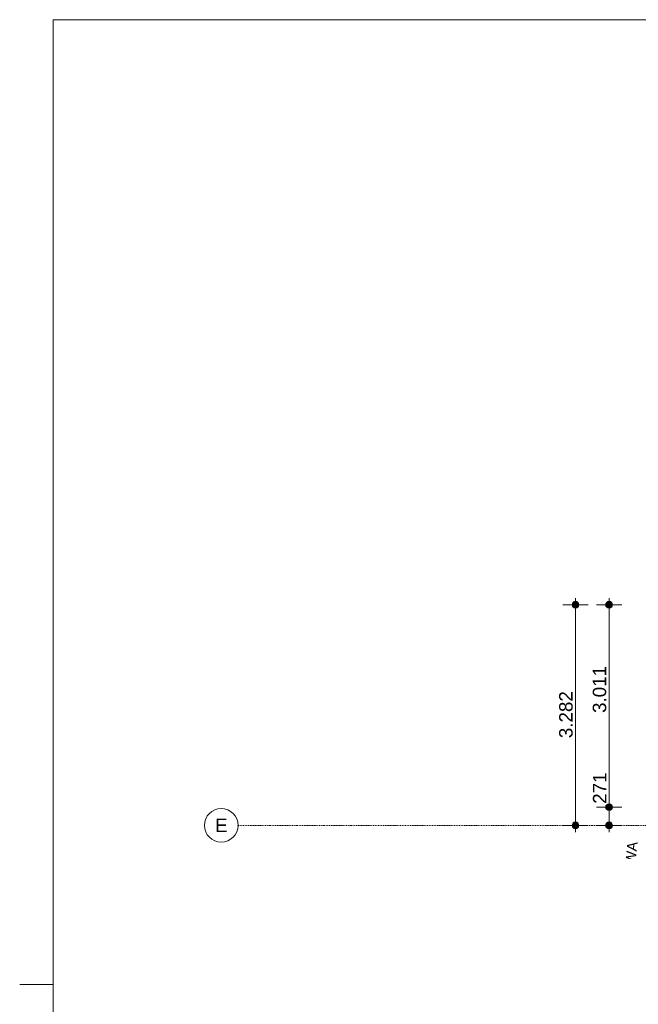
# Model space of a CAD drawing. Extents: x 0 to 46275, y 0 to 29700.
# Tile 12 of 18: x 0 to 9208, y 14553 to 29200. Entities that reach past the tile are written whole.
import ezdxf
from ezdxf.xclip import XClip

# ---------------------------------------------------------------- set-up
doc = ezdxf.new("R2010")
doc.units = 0
doc.header["$MEASUREMENT"] = 0
doc.header["$XCLIPFRAME"] = 0
doc.linetypes.add('Streep-punt fijn', pattern=[625.500011, 313.000011, -156.25, 0, -156.25])
for name, color, linetype in [('ZZ A Stramien', 7, 'Continuous'), ('ZZ Info_tekst Algemeen', 7, 'Continuous'), ('ZZZ Maatvoering Luifel', 7, 'Continuous'), ('ZZZ Maatvoering Luifel 2D arcering', 7, 'Continuous')]:
    doc.layers.add(name, color=color, linetype=linetype)
doc.styles.add('GENERATED_STYLE_1', font='arial.ttf')

# ---------------------------------------------------------------- blocks, each defined once
blk = doc.blocks.new('Drawing_1_1', base_point=(7691, -15953))
at = {"layer": 'ZZZ Maatvoering Luifel 2D arcering', "linetype": 'Continuous', "lineweight": 0, "true_color": 0x000000}
for points in [[(8234, 20528), (8225, 20511), (8223, 20492), (8229, 20473), (8242, 20458), (8259, 20449), (8278, 20447), (8297, 20453), (8312, 20465), (8321, 20482), (8323, 20502), (8317, 20520), (8305, 20535), (8288, 20545), (8268, 20546), (8249, 20541)], [(8734, 20528), (8725, 20511), (8723, 20492), (8729, 20473), (8742, 20458), (8759, 20449), (8778, 20447), (8797, 20453), (8812, 20465), (8821, 20482), (8823, 20502), (8817, 20520), (8805, 20535), (8788, 20545), (8768, 20546), (8749, 20541)], [(8734, 17517), (8725, 17500), (8723, 17481), (8729, 17462), (8742, 17447), (8759, 17438), (8778, 17436), (8797, 17442), (8812, 17454), (8821, 17471), (8823, 17491), (8817, 17509), (8805, 17524), (8788, 17534), (8768, 17535), (8749, 17530)], [(8234, 17246), (8225, 17229), (8223, 17210), (8229, 17191), (8242, 17176), (8259, 17167), (8278, 17165), (8297, 17171), (8312, 17183), (8321, 17200), (8323, 17220), (8317, 17238), (8305, 17253), (8288, 17263), (8268, 17264), (8249, 17259)], [(8734, 17246), (8725, 17229), (8723, 17210), (8729, 17191), (8742, 17176), (8759, 17167), (8778, 17165), (8797, 17171), (8812, 17183), (8821, 17200), (8823, 17220), (8817, 17238), (8805, 17253), (8788, 17263), (8768, 17264), (8749, 17259)]]:
    blk.add_hatch(color=18, dxfattribs=at).paths.add_polyline_path(points)
at = {"layer": 'ZZ A Stramien', "color": 1, "linetype": 'Streep-punt fijn', "lineweight": 0, "ltscale": 0.04}
blk.add_line((3250, 17215), (31444, 17215), dxfattribs=at)
at = {"layer": 'ZZ A Stramien', "color": 1, "linetype": 'Continuous', "lineweight": 0, "ltscale": 0.04}
blk.add_circle((3000, 17215), 250, dxfattribs=at)
at = {"layer": 'ZZ A Stramien', "color": 1, "linetype": 'Streep-punt fijn', "lineweight": 0, "ltscale": 0.04}
blk.add_point((3250, 17215), dxfattribs=at)
blk.add_point((3250, 17215), dxfattribs=at)
blk.add_point((3250, 17215), dxfattribs=at)
at = {"layer": 'ZZZ Maatvoering Luifel', "color": 10, "linetype": 'Continuous', "lineweight": 0, "ltscale": 0.04}
for p, q in [((8273, 20597), (8273, 20547)), ((8773, 20597), (8773, 20547)), ((8086, 20497), (8223, 20497)), ((8273, 20447), (8273, 17265)), ((8323, 20497), (8461, 20497)), ((8586, 20497), (8723, 20497)), ((8773, 20447), (8773, 17536)), ((8823, 20497), (8961, 20497)), ((8586, 17486), (8723, 17486)), ((8773, 17436), (8773, 17265)), ((8823, 17486), (8961, 17486)), ((8086, 17215), (8223, 17215)), ((8273, 17165), (8273, 17115)), ((8323, 17215), (8461, 17215)), ((8586, 17215), (8723, 17215)), ((8773, 17165), (8773, 17115)), ((8823, 17215), (8961, 17215))]:
    blk.add_line(p, q, dxfattribs=at)
for centre in [(8273, 20497), (8773, 20497), (8773, 17486), (8273, 17215), (8773, 17215)]:
    blk.add_circle(centre, 50, dxfattribs=at)
at = {"layer": 'ZZ A Stramien', "color": 10, "linetype": 'Continuous', "lineweight": 0, "insert": (2909, 17315), "char_height": 200, "attachment_point": 1, "style": 'GENERATED_STYLE_1'}
blk.add_mtext('\\A1;{\\pql;\\pt0;\\fArial|b0|i0|c0|p0;\\W1.000000;E}', dxfattribs=at)
at = {"layer": 'ZZ Info_tekst Algemeen', "color": 10, "linetype": 'Continuous', "lineweight": 0, "insert": (9097, 16728), "char_height": 150, "attachment_point": 5, "rotation": 83.8867, "style": 'GENERATED_STYLE_1'}
blk.add_mtext('\\A1;{\\pqc;\\fArial|b0|i0|c0|p0;\\W1.000000;HWA}', dxfattribs=at)
at = {"layer": 'ZZZ Maatvoering Luifel', "color": 10, "linetype": 'Continuous', "lineweight": 0, "char_height": 200, "attachment_point": 7, "rotation": 90, "style": 'GENERATED_STYLE_1'}
for s, insert, width in [('\\A1;{\\pql;\\fArial|b0|i0|c0|p0;\\W1.000000;3.011}', (8733, 18887), 666.03), ('\\A1;{\\pql;\\fArial|b0|i0|c0|p0;\\W1.000000;3.282}', (8233, 18512), 686.38), ('\\A1;{\\pql;\\fArial|b0|i0|c0|p0;\\W1.000000;271}', (8733, 17536), 457.63)]:
    blk.add_mtext(s, dxfattribs=dict(at, insert=insert, width=width))

msp = doc.modelspace()

# ---------------------------------------------------------------- linework, layer by layer
at = {"color": 9, "linetype": 'Continuous', "lineweight": 0, "ltscale": 0.02}
msp.add_line((0, 14850), (500, 14850), dxfattribs=at)
at = {"color": 3, "linetype": 'Continuous', "lineweight": 0, "ltscale": 0.02, "flags": 128}
msp.add_lwpolyline([(500, 29200), (41550, 29200), (41550, 500), (500, 500)], close=True, dxfattribs=at)

# ---------------------------------------------------------------- block references
at = {"color": 4, "linetype": 'Continuous', "lineweight": 0, "ltscale": 0.02}
ref = msp.add_blockref('Drawing_1_1', (7691, -15953), dxfattribs=at)
XClip(ref).set_block_clipping_path([(2500, 16714.6895347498), (32193.9037158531, 28450)])

doc.saveas('drawing.dxf')
